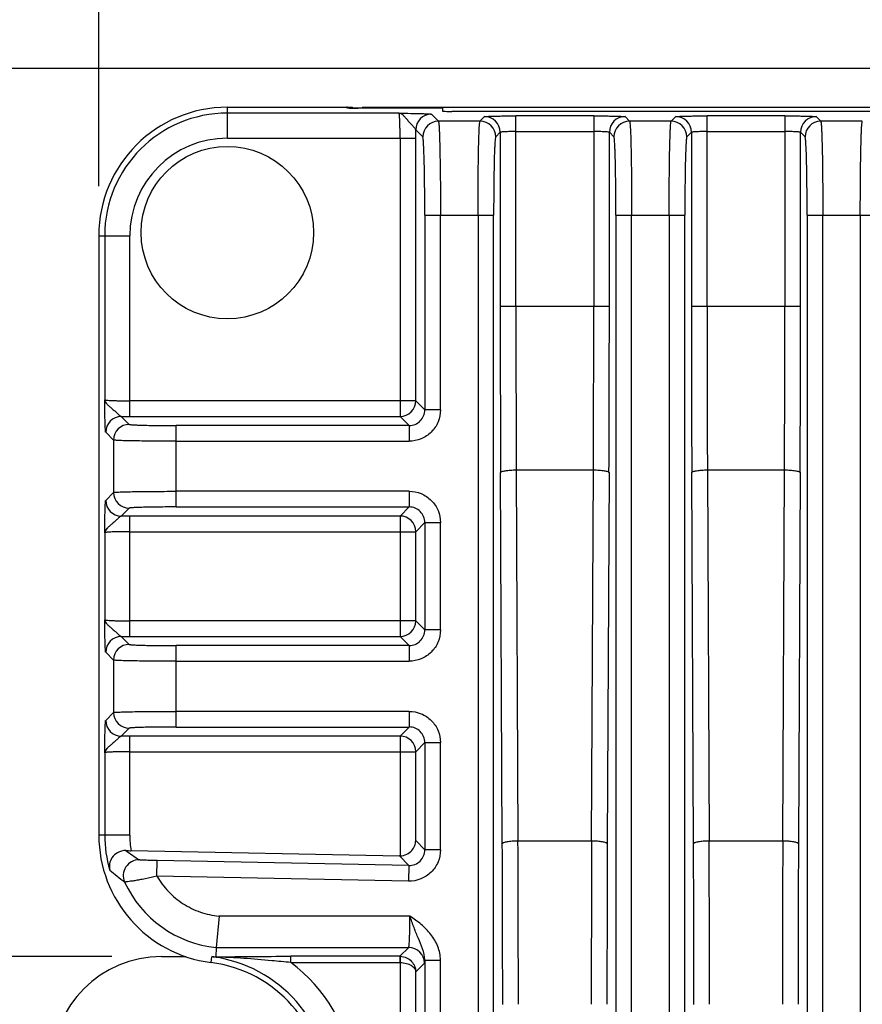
# Model space of a CAD drawing. Header units: inches. Extents: x 0 to 34, y 0 to 22.
# Tile 9 of 40: x 4.8 to 5.8, y 7.9 to 9.1. Entities that reach past the tile are written whole.
import ezdxf

# ---------------------------------------------------------------- set-up
doc = ezdxf.new("R2010")
doc.units = ezdxf.units.IN
doc.header["$LTSCALE"] = 1.87
doc.header["$MEASUREMENT"] = 0
doc.layers.get('0').update_dxf_attribs({"linetype": 'CONTINUOUS'})
doc.layers.add('DIMENSIONS', color=7, linetype='CONTINUOUS')
doc.styles.get("Standard").update_dxf_attribs({"font": 'txt', "width": 0.8})
doc.dimstyles.new('DIMSTYLE_1', dxfattribs={"dimtxt": 0.125, "dimasz": 0.18, "dimexe": 0.18, "dimexo": 0.0625, "dimgap": 0.09, "dimtad": 0, "dimtih": 1, "dimtoh": 1, "dimdec": 1, "dimdsep": 46, "dimtxsty": 'STANDARD', "dimblk": '_FILLED', "dimblk1": '_FILLED', "dimblk2": '_FILLED', "dimcen": 0.09, "dimadec": 0, "dimazin": 0, "dimtp": 0.1, "dimtm": 0.1, "dimtfac": 1, "dimtdec": 1, "dimtofl": 0, "dimtmove": 0, "dimatfit": 3, "dimldrblk": '_FILLED', "dimfxl": 1, "dimtolj": 1, "dimarcsym": 0})

# ---------------------------------------------------------------- blocks, each defined once
blk = doc.blocks.new('_FILLED')
at = {"color": 0, "linetype": 'BYBLOCK'}
blk.add_solid([(0, 0), (-1, 0.1736), (-1, -0.1736)], dxfattribs=at)
blk = doc.blocks.new('*D17')
at = {"layer": 'DIMENSIONS', "color": 2, "linetype": 'CONTINUOUS'}
for p, q in [((4.8537, 8.916), (4.8537, 10.362)), ((6.9483, 8.916), (6.9483, 10.362)), ((4.8537, 10.237), (5.5385, 10.237)), ((6.9483, 10.237), (6.2635, 10.237))]:
    blk.add_line(p, q, dxfattribs=at)
at = {"layer": 'DIMENSIONS', "color": 2, "linetype": 'CONTINUOUS', "xscale": 0.18, "yscale": 0.18, "zscale": 0.18}
for p, rotation in [((4.8537, 10.237), 180), ((6.9483, 10.237), 360)]:
    blk.add_blockref('_FILLED', p, dxfattribs=dict(at, rotation=rotation))
at = {"layer": 'DIMENSIONS', "color": 2, "linetype": 'CONTINUOUS', "insert": (5.801, 10.2995), "char_height": 0.125, "width": 0.6, "attachment_point": 2, "line_spacing_factor": 0.9}
blk.add_mtext('53.2\\P[2.09]', dxfattribs=at)
blk = doc.blocks.new('*D18')
at = {"layer": 'DIMENSIONS', "color": 2, "linetype": 'CONTINUOUS'}
for p, q in [((4.87, 7.948), (3.896, 7.948)), ((4.021, 7.948), (4.021, 7.0604)), ((4.021, 5.7354), (4.021, 6.6229)), ((4.87, 5.7354), (3.896, 5.7354))]:
    blk.add_line(p, q, dxfattribs=at)
at = {"layer": 'DIMENSIONS', "color": 2, "linetype": 'CONTINUOUS', "xscale": 0.18, "yscale": 0.18, "zscale": 0.18}
for p, rotation in [((4.021, 7.948), 90), ((4.021, 5.7354), 270)]:
    blk.add_blockref('_FILLED', p, dxfattribs=dict(at, rotation=rotation))
at = {"layer": 'DIMENSIONS', "color": 2, "linetype": 'CONTINUOUS', "insert": (3.921, 6.9979), "char_height": 0.125, "width": 0.6, "attachment_point": 2, "line_spacing_factor": 0.9}
blk.add_mtext('56.2\\P[2.21]', dxfattribs=at)
blk = doc.blocks.new('*D19')
at = {"layer": 'DIMENSIONS', "color": 2, "linetype": 'CONTINUOUS'}
for p, q in [((6.3206, 9.0637), (3.146, 9.0637)), ((3.271, 9.0637), (3.271, 7.6065)), ((3.271, 5.7117), (3.271, 6.9502)), ((5.2164, 5.7117), (3.146, 5.7117))]:
    blk.add_line(p, q, dxfattribs=at)
at = {"layer": 'DIMENSIONS', "color": 2, "linetype": 'CONTINUOUS', "xscale": 0.18, "yscale": 0.18, "zscale": 0.18}
for p, rotation in [((3.271, 9.0637), 90), ((3.271, 5.7117), 270)]:
    blk.add_blockref('_FILLED', p, dxfattribs=dict(at, rotation=rotation))
at = {"layer": 'DIMENSIONS', "color": 2, "linetype": 'CONTINUOUS', "insert": (3.271, 7.544), "char_height": 0.125, "width": 0.6, "attachment_point": 2, "line_spacing_factor": 0.9}
blk.add_mtext('85.7\\P[3.37]\\PMAX', dxfattribs=at)

msp = doc.modelspace()

# ---------------------------------------------------------------- linework, layer by layer
at = {"color": 7, "linetype": 'CONTINUOUS'}
for p, q in [((5.0152, 8.9761), (5.0152, 9.015)), ((5.0152, 9.015), (5.1726, 9.015)), ((5.2309, 9.0076), (5.0152, 9.0076)), ((5.1648, 9.015), (5.1648, 9.0142)), ((5.1688, 9.0139), (5.1648, 9.0142)), ((5.1726, 9.0138), (5.1726, 9.015)), ((5.2855, 9.0138), (5.1786, 9.0138)), ((5.1805, 9.0138), (5.1794, 9.0138)), ((5.1844, 9.0138), (5.1844, 9.0145)), ((6.3254, 9.0145), (5.1844, 9.0145)), ((5.2715, 9.0063), (5.2804, 8.9974)), ((5.2855, 9.0138), (5.2855, 9.0101)), ((6.2729, 9.0097), (5.2973, 9.0097)), ((5.3326, 8.9974), (5.2804, 8.9974)), ((5.3326, 8.9974), (5.3383, 9.0032)), ((5.3777, 8.7646), (5.3777, 9.0042)), ((5.4755, 9.0042), (5.3777, 9.0042)), ((5.4755, 9.0042), (5.4755, 8.7646)), ((5.5148, 9.0032), (5.5206, 8.9974)), ((5.5727, 8.9974), (5.5206, 8.9974)), ((5.5727, 8.9974), (5.5785, 9.0032)), ((5.6179, 8.7646), (5.6179, 9.0042)), ((5.7156, 9.0042), (5.6179, 9.0042)), ((5.7156, 9.0042), (5.7156, 8.7646)), ((5.755, 9.0032), (5.7607, 8.9974)), ((5.8129, 8.9974), (5.7607, 8.9974)), ((5.2607, 8.9777), (5.2519, 8.9866)), ((5.358, 8.9835), (5.3523, 8.9777)), ((5.358, 8.9835), (5.358, 8.7646)), ((5.3777, 8.9845), (5.4755, 8.9845)), ((5.4951, 8.7646), (5.4951, 8.9835)), ((5.5009, 8.9777), (5.4951, 8.9835)), ((5.5982, 8.9835), (5.5924, 8.9777)), ((5.5982, 8.9835), (5.5982, 8.7646)), ((5.6179, 8.9845), (5.7156, 8.9845)), ((5.7353, 8.7646), (5.7353, 8.9835)), ((5.7411, 8.9777), (5.7353, 8.9835)), ((5.0152, 8.9761), (5.2519, 8.9761)), ((5.2322, 8.9761), (5.2322, 8.6265)), ((5.2519, 8.6462), (5.2519, 8.9761)), ((5.2632, 8.8793), (5.2632, 8.6348)), ((5.2632, 8.8793), (5.3497, 8.8793)), ((5.2829, 8.6348), (5.2829, 8.8793)), ((5.3301, 8.8793), (5.3301, 5.8474)), ((5.3497, 5.8474), (5.3497, 8.8793)), ((5.5034, 8.8793), (5.5034, 6.9498)), ((5.5034, 8.8793), (5.5899, 8.8793)), ((5.5231, 6.9498), (5.5231, 8.8793)), ((5.5702, 8.8793), (5.5702, 6.9222)), ((5.5899, 6.9222), (5.5899, 8.8793)), ((5.7436, 8.8793), (5.7436, 7.0504)), ((5.7436, 8.8793), (5.8301, 8.8793)), ((5.7632, 7.0701), (5.7632, 8.8793)), ((5.8104, 8.8793), (5.8104, 7.0504)), ((4.8537, 8.8535), (4.8537, 8.1007)), ((4.8537, 8.8535), (4.8926, 8.8535)), ((4.8611, 8.8535), (4.8611, 8.6475)), ((4.8926, 8.6265), (4.8926, 8.8535)), ((5.4951, 8.7646), (5.358, 8.7646)), ((5.7353, 8.7646), (5.5982, 8.7646)), ((5.2519, 8.6462), (4.8926, 8.6462)), ((5.2519, 8.6462), (5.2632, 8.6348)), ((5.2829, 8.6348), (5.2632, 8.6348)), ((4.882, 8.6265), (4.8919, 8.6166)), ((4.8926, 8.6265), (5.2322, 8.6265)), ((5.2436, 8.6151), (5.2322, 8.6265)), ((4.951, 8.5129), (4.951, 8.6151)), ((5.2436, 8.6151), (4.951, 8.6151)), ((5.2436, 8.6151), (5.2436, 8.5954)), ((4.8723, 8.5969), (4.8624, 8.6068)), ((4.8723, 8.5969), (4.8723, 8.531)), ((4.951, 8.5954), (5.2436, 8.5954)), ((5.3606, 8.0897), (5.3585, 8.556)), ((5.3782, 8.5595), (5.3803, 8.0931)), ((5.3782, 8.5595), (5.475, 8.5595)), ((5.4728, 8.0931), (5.475, 8.5595)), ((5.4947, 8.556), (5.4925, 8.0897)), ((5.6008, 8.0897), (5.5987, 8.556)), ((5.6183, 8.5595), (5.6205, 8.0931)), ((5.6183, 8.5595), (5.7151, 8.5595)), ((5.713, 8.0931), (5.7151, 8.5595)), ((5.7348, 8.556), (5.7327, 8.0897)), ((4.8624, 8.5211), (4.8723, 8.531)), ((5.2436, 8.5325), (4.951, 8.5325)), ((5.2436, 8.5325), (5.2436, 8.5129)), ((4.8919, 8.5114), (4.882, 8.5015)), ((4.951, 8.5129), (5.2436, 8.5129)), ((5.2322, 8.5015), (5.2436, 8.5129)), ((4.8926, 8.3501), (4.8926, 8.5015)), ((5.2322, 8.5015), (4.8926, 8.5015)), ((5.2322, 8.5015), (5.2322, 8.3501)), ((5.2632, 8.4932), (5.2519, 8.4818)), ((5.2632, 8.4932), (5.2632, 8.3584)), ((5.2632, 8.4932), (5.2829, 8.4932)), ((5.2829, 8.3584), (5.2829, 8.4932)), ((4.8611, 8.4805), (4.8611, 8.371)), ((4.8926, 8.4818), (5.2519, 8.4818)), ((5.2519, 8.3697), (5.2519, 8.4818)), ((5.2519, 8.3697), (4.8926, 8.3697)), ((5.2519, 8.3697), (5.2632, 8.3584)), ((4.882, 8.3501), (4.8919, 8.3402)), ((4.8926, 8.3501), (5.2322, 8.3501)), ((5.2436, 8.3387), (5.2322, 8.3501)), ((5.2829, 8.3584), (5.2632, 8.3584)), ((4.951, 8.2364), (4.951, 8.3387)), ((5.2436, 8.3387), (4.951, 8.3387)), ((5.2436, 8.3387), (5.2436, 8.319)), ((4.8723, 8.3205), (4.8624, 8.3304)), ((4.8723, 8.3205), (4.8723, 8.2546)), ((4.951, 8.319), (5.2436, 8.319)), ((4.8624, 8.2447), (4.8723, 8.2546)), ((5.2436, 8.2561), (4.951, 8.2561)), ((5.2436, 8.2561), (5.2436, 8.2364)), ((4.8919, 8.2349), (4.882, 8.2251)), ((4.951, 8.2364), (5.2436, 8.2364)), ((5.2322, 8.2251), (5.2436, 8.2364)), ((4.8926, 8.1007), (4.8926, 8.2251)), ((5.2322, 8.2251), (4.8926, 8.2251)), ((5.2322, 8.2251), (5.2322, 8.0745)), ((5.2632, 8.2168), (5.2519, 8.2054)), ((5.2632, 8.2168), (5.2632, 8.0821)), ((5.2632, 8.2168), (5.2829, 8.2168)), ((5.2829, 8.0821), (5.2829, 8.2168)), ((4.8611, 8.2041), (4.8611, 8.1007)), ((4.8926, 8.2054), (5.2519, 8.2054)), ((5.2519, 8.0937), (5.2519, 8.2054)), ((4.8926, 8.1007), (4.8537, 8.1007)), ((5.2519, 8.0937), (5.2632, 8.0821)), ((5.4728, 8.0931), (5.3803, 8.0931)), ((5.713, 8.0931), (5.6205, 8.0931)), ((4.8942, 8.0811), (5.2315, 8.0745)), ((5.2829, 8.0821), (5.2632, 8.0821)), ((4.9267, 8.0489), (4.9271, 8.0686)), ((5.2432, 8.0624), (4.9271, 8.0686)), ((5.2432, 8.0624), (5.2313, 8.0745)), ((5.2322, 8.0745), (5.2315, 8.0745)), ((5.2432, 8.0624), (5.2428, 8.0428)), ((5.2428, 8.0428), (4.9267, 8.0489)), ((5.0051, 7.9989), (5.0013, 7.9595)), ((5.2446, 7.9989), (5.0047, 7.9988)), ((5.0013, 7.9595), (5.0007, 7.9475)), ((5.0013, 7.9595), (5.2431, 7.9595)), ((5.2319, 7.9484), (5.2431, 7.9595)), ((4.9325, 7.948), (4.9635, 7.948)), ((4.9947, 7.9405), (4.9956, 7.9479)), ((5.0007, 7.9475), (5.0029, 7.9473)), ((5.095, 7.9405), (5.095, 7.9484)), ((5.2319, 7.9484), (5.095, 7.9484)), ((5.2319, 7.9484), (5.2319, 7.9405)), ((5.2324, 7.9484), (5.2322, 7.9405)), ((5.2632, 7.9436), (5.2632, 7.8055)), ((5.2632, 7.9436), (5.2829, 7.9436)), ((5.2829, 7.8055), (5.2829, 7.9436)), ((5.095, 7.9405), (5.2322, 7.9405)), ((5.2322, 7.9405), (5.2322, 7.8054)), ((5.2627, 7.9399), (5.2519, 7.929)), ((5.2519, 7.8169), (5.2519, 7.929))]:
    msp.add_line(p, q, dxfattribs=at)
for points in [[(5.1727, 9.0138), (5.1711, 9.0139), (5.1697, 9.0139), (5.1685, 9.0139), (5.1675, 9.014), (5.1668, 9.014), (5.1663, 9.014), (5.1661, 9.014)], [(5.1786, 9.0138), (5.1745, 9.0138), (5.1727, 9.0138)]]:
    msp.add_lwpolyline(points, dxfattribs=at)
msp.add_circle((5.0152, 8.8575), 0.1083, dxfattribs=at)
for centre, radius, start, end in [((5.0152, 8.8535), 0.1615, 90, 180), ((5.0152, 8.8535), 0.1541, 90, 180), ((5.1648, 9.0063), 0.00789, 80.101, 89.9916), ((5.1749, 9.223), 0.2091, 268.3289, 268.7175), ((5.1767, 9.3015), 0.2877, 268.709, 268.9277), ((5.1779, 9.3638), 0.35, 268.9256, 269.0887), ((5.1792, 9.4519), 0.4382, 269.0938, 269.4177), ((5.1802, 9.5399), 0.5261, 269.4122, 269.6116), ((5.1805, 9.5871), 0.5733, 269.611, 269.8937), ((5.2715, 8.9866), 0.0197, 90.0474, 179.9526), ((5.2804, 8.9777), 0.0197, 90.0474, 179.9526), ((5.3326, 8.9777), 0.0197, 0.0474, 89.9526), ((5.3383, 8.9835), 0.0197, 0.0474, 89.9526), ((5.5148, 8.9835), 0.0197, 90.0474, 179.9526), ((5.5206, 8.9777), 0.0197, 90.0474, 179.9526), ((5.5727, 8.9777), 0.0197, 0.0474, 89.9526), ((5.5785, 8.9835), 0.0197, 0.0474, 89.9526), ((5.755, 8.9835), 0.0197, 90.0474, 179.9526), ((5.7607, 8.9777), 0.0197, 90.0474, 179.9526), ((3.3384, 8.9761), 1.9135, 359.9984, 0.3137), ((5.0152, 8.8535), 0.1226, 90, 180), ((50.4332, 8.7636), 45.0752, 179.99874, 180.26379), ((49.259, 8.7642), 43.8813, 179.99955, 180.26735), ((-38.0711, 8.7634), 43.5466, 359.73162, 0.00148), ((-39.9259, 8.7644), 45.421, 359.73722, 0.00025), ((50.6734, 8.7636), 45.0752, 179.99874, 180.26379), ((49.4991, 8.7642), 43.8813, 179.99955, 180.26735), ((-37.831, 8.7634), 43.5466, 359.73162, 0.00148), ((-39.6857, 8.7644), 45.421, 359.73722, 0.00025), ((5.2322, 8.6462), 0.0197, 270.0538, 359.9462), ((5.2436, 8.6348), 0.0197, 269.9424, 0.0576), ((4.8821, 8.6068), 0.0197, 90.0553, 179.9447), ((4.8925, 10.5399), 1.9135, 269.6863, 270.0016), ((4.892, 8.5969), 0.0197, 90.0475, 179.9526), ((4.892, 8.5311), 0.0197, 180.0473, 269.9527), ((4.8821, 8.5212), 0.0197, 180.0474, 269.9526), ((5.2436, 8.4932), 0.0197, 359.9424, 90.0576), ((4.8925, 6.588), 1.9135, 89.9984, 90.3137), ((5.2322, 8.4818), 0.0197, 0.0538, 89.9462), ((5.2322, 8.3698), 0.0197, 270.0538, 359.9462), ((4.8821, 8.3304), 0.0197, 90.0553, 179.9447), ((4.8925, 10.2635), 1.9135, 269.6863, 270.0016), ((5.2436, 8.3584), 0.0197, 269.9424, 0.0576), ((4.892, 8.3205), 0.0197, 90.0475, 179.9526), ((4.892, 8.2546), 0.0197, 180.0473, 269.9527), ((4.8821, 8.2447), 0.0197, 180.0474, 269.9526), ((5.2436, 8.2168), 0.0197, 359.9424, 90.0576), ((4.8925, 6.3116), 1.9135, 89.9984, 90.3137), ((5.2322, 8.2054), 0.0197, 0.0538, 89.9462), ((5.0152, 8.1007), 0.1615, 180, 262.7082), ((5.0152, 8.1007), 0.1541, 180, 196.599), ((5.0152, 8.1007), 0.1226, 180, 189.2305), ((-38.5707, 7.8882), 43.9318, 359.99975, 0.26278), ((-39.645, 7.8892), 45.0258, 359.99858, 0.25957), ((50.8443, 7.8884), 45.3719, 179.74143, 180.00042), ((49.0894, 7.889), 43.5973, 179.73621, 180.00126), ((-38.3305, 7.8882), 43.9318, 359.99975, 0.26278), ((-39.4049, 7.8892), 45.0258, 359.99858, 0.25957), ((51.0844, 7.8884), 45.3719, 179.74143, 180.00042), ((49.3295, 7.889), 43.5973, 179.73621, 180.00126), ((5.0744, 8.3283), 0.3096, 232.9408, 236.7021), ((4.9177, 9.2977), 1.2169, 268.5911, 268.89), ((5.2436, 8.0821), 0.0197, 268.8302, 0.0588), ((4.9041, 8.0498), 0.0197, 88.9821, 204.5351), ((5.0935, 8.3169), 0.3446, 229.0197, 233.0088), ((5.0152, 8.1007), 0.1419, 204.6156, 264.3808), ((5.2431, 7.9398), 0.0197, 0.0474, 89.9526), ((4.9325, 7.8102), 0.1378, 90, 180), ((4.9739, 7.7787), 0.1706, 0, 82.7082), ((5.0127, 8.1018), 0.1548, 263.645, 266.3677), ((5.2319, 7.9287), 0.0197, 88.5236, 89.9843), ((4.9739, 7.7787), 0.1632, 360, 82.7082), ((4.9739, 7.7787), 0.2021, 7.595, 53.1881)]:
    msp.add_arc(centre, radius, start, end, dxfattribs=at)
for centre, major_axis, ratio, start_param, end_param in [((5.1648, 9.0071), (0, 0.00788), 0.999657, -0.504672, 0), ((5.2973, 9.0101), (0.0118, 0), 0.026186, -3.141593, -1.570796)]:
    msp.add_ellipse(centre, major_axis=major_axis, ratio=ratio, start_param=start_param, end_param=end_param, dxfattribs=at)
for points, knots in [([(5.2322, 8.9761), (5.2322, 8.98), (5.2322, 8.9858), (5.232, 8.9931), (5.2318, 8.9978), (5.2317, 9.0017), (5.2315, 9.0043), (5.2313, 9.0059), (5.2312, 9.0067), (5.2311, 9.0072), (5.231, 9.0075), (5.2309, 9.0076)], [0, 0, 0, 0, 0.37577, 0.54613, 0.696318, 0.820615, 0.914639, 0.949102, 0.974829, 0.991723, 1, 1, 1, 1]), ([(5.2309, 9.0076), (5.2358, 9.0075), (5.243, 9.0074), (5.2522, 9.0072), (5.2582, 9.0071), (5.2634, 9.0069), (5.267, 9.0068), (5.2692, 9.0066), (5.2704, 9.0065), (5.2711, 9.0064), (5.2714, 9.0064), (5.2715, 9.0063)], [0, 0, 0, 0, 0.361043, 0.528481, 0.679367, 0.808267, 0.908358, 0.945565, 0.973462, 0.99167, 1, 1, 1, 1]), ([(5.2519, 8.9866), (5.2518, 8.9869), (5.2514, 8.9876), (5.2502, 8.9893), (5.2479, 8.9917), (5.2449, 8.9949), (5.2418, 8.9985), (5.2389, 9.0019), (5.2358, 9.0054), (5.2328, 9.0074), (5.2309, 9.0076)], [0, 0, 0, 0, 0.031248, 0.078997, 0.206699, 0.361517, 0.523091, 0.674816, 0.806478, 1, 1, 1, 1]), ([(5.2804, 8.9974), (5.2806, 8.9972), (5.2807, 8.9962), (5.281, 8.9943), (5.2812, 8.9912), (5.2814, 8.9872), (5.2816, 8.9822), (5.2819, 8.9736), (5.2822, 8.9607), (5.2825, 8.9432), (5.2828, 8.9233), (5.2829, 8.9017), (5.2829, 8.8869), (5.2829, 8.8793)], [0, 0, 0, 0, 0.007508, 0.024078, 0.049635, 0.084005, 0.126949, 0.17801, 0.302434, 0.452848, 0.623509, 0.808186, 1, 1, 1, 1]), ([(5.3301, 8.8793), (5.3301, 8.8869), (5.3301, 8.9017), (5.3302, 8.9233), (5.3305, 8.9432), (5.3308, 8.9607), (5.3311, 8.9736), (5.3314, 8.9822), (5.3316, 8.9872), (5.3318, 8.9912), (5.332, 8.9943), (5.3323, 8.9962), (5.3324, 8.9972), (5.3326, 8.9974)], [0, 0, 0, 0, 0.191814, 0.376491, 0.547152, 0.697566, 0.82199, 0.873051, 0.915995, 0.950365, 0.975922, 0.992492, 1, 1, 1, 1]), ([(5.3383, 9.0032), (5.3384, 9.0032), (5.3388, 9.0033), (5.3394, 9.0034), (5.3404, 9.0035), (5.3424, 9.0036), (5.3457, 9.0037), (5.3506, 9.0039), (5.3564, 9.004), (5.3656, 9.0041), (5.3728, 9.0042), (5.3777, 9.0042)], [0, 0, 0, 0, 0.007409, 0.024006, 0.049711, 0.084238, 0.178197, 0.302494, 0.452962, 0.623615, 1, 1, 1, 1]), ([(5.4755, 9.0042), (5.4804, 9.0042), (5.4876, 9.0041), (5.4967, 9.004), (5.5026, 9.0039), (5.5074, 9.0037), (5.5107, 9.0036), (5.5128, 9.0035), (5.5138, 9.0034), (5.5144, 9.0033), (5.5147, 9.0032), (5.5148, 9.0032)], [0, 0, 0, 0, 0.376385, 0.547038, 0.697506, 0.821803, 0.915762, 0.950289, 0.975993, 0.992591, 1, 1, 1, 1]), ([(5.5206, 8.9974), (5.5208, 8.9972), (5.5208, 8.9962), (5.5211, 8.9943), (5.5213, 8.9912), (5.5216, 8.9872), (5.5218, 8.9822), (5.5221, 8.9736), (5.5224, 8.9607), (5.5227, 8.9432), (5.5229, 8.9233), (5.5231, 8.9017), (5.5231, 8.8869), (5.5231, 8.8793)], [0, 0, 0, 0, 0.007508, 0.024078, 0.049635, 0.084005, 0.126949, 0.17801, 0.302434, 0.452848, 0.623509, 0.808186, 1, 1, 1, 1]), ([(5.5702, 8.8793), (5.5702, 8.8869), (5.5703, 8.9017), (5.5704, 8.9233), (5.5706, 8.9432), (5.5709, 8.9607), (5.5712, 8.9736), (5.5715, 8.9822), (5.5717, 8.9872), (5.572, 8.9912), (5.5722, 8.9943), (5.5725, 8.9962), (5.5725, 8.9972), (5.5727, 8.9974)], [0, 0, 0, 0, 0.191814, 0.376491, 0.547152, 0.697566, 0.82199, 0.873051, 0.915995, 0.950365, 0.975922, 0.992492, 1, 1, 1, 1]), ([(5.5785, 9.0032), (5.5786, 9.0032), (5.5789, 9.0033), (5.5795, 9.0034), (5.5805, 9.0035), (5.5826, 9.0036), (5.5859, 9.0037), (5.5907, 9.0039), (5.5966, 9.004), (5.6057, 9.0041), (5.6129, 9.0042), (5.6179, 9.0042)], [0, 0, 0, 0, 0.007409, 0.024006, 0.049711, 0.084238, 0.178197, 0.302494, 0.452962, 0.623615, 1, 1, 1, 1]), ([(5.7156, 9.0042), (5.7206, 9.0042), (5.7277, 9.0041), (5.7369, 9.004), (5.7427, 9.0039), (5.7476, 9.0037), (5.7509, 9.0036), (5.7529, 9.0035), (5.7539, 9.0034), (5.7546, 9.0033), (5.7549, 9.0032), (5.755, 9.0032)], [0, 0, 0, 0, 0.376385, 0.547038, 0.697506, 0.821803, 0.915762, 0.950289, 0.975993, 0.992591, 1, 1, 1, 1]), ([(5.7607, 8.9974), (5.7609, 8.9972), (5.761, 8.9962), (5.7613, 8.9943), (5.7615, 8.9912), (5.7617, 8.9872), (5.7619, 8.9822), (5.7622, 8.9736), (5.7626, 8.9607), (5.7628, 8.9432), (5.7631, 8.9233), (5.7632, 8.9017), (5.7632, 8.8869), (5.7632, 8.8793)], [0, 0, 0, 0, 0.007508, 0.024078, 0.049635, 0.084005, 0.126949, 0.17801, 0.302434, 0.452848, 0.623509, 0.808186, 1, 1, 1, 1]), ([(5.8104, 8.8793), (5.8104, 8.8869), (5.8104, 8.9017), (5.8105, 8.9233), (5.8108, 8.9432), (5.8111, 8.9607), (5.8114, 8.9736), (5.8117, 8.9822), (5.8119, 8.9872), (5.8121, 8.9912), (5.8123, 8.9943), (5.8126, 8.9962), (5.8127, 8.9972), (5.8129, 8.9974)], [0, 0, 0, 0, 0.191814, 0.376491, 0.547152, 0.697566, 0.82199, 0.873051, 0.915995, 0.950365, 0.975922, 0.992492, 1, 1, 1, 1]), ([(5.3777, 8.9845), (5.3752, 8.9845), (5.3716, 8.9845), (5.3671, 8.9843), (5.3641, 8.9842), (5.3617, 8.9841), (5.3598, 8.9839), (5.3588, 8.9837), (5.3581, 8.9836), (5.358, 8.9835)], [0, 0, 0, 0, 0.375655, 0.545913, 0.695894, 0.820157, 0.914085, 0.974463, 1, 1, 1, 1]), ([(5.4951, 8.9835), (5.4951, 8.9836), (5.4944, 8.9837), (5.4933, 8.9839), (5.4914, 8.9841), (5.489, 8.9842), (5.4861, 8.9843), (5.4815, 8.9845), (5.4779, 8.9845), (5.4755, 8.9845)], [0, 0, 0, 0, 0.025536, 0.085914, 0.179843, 0.304105, 0.454087, 0.624345, 1, 1, 1, 1]), ([(5.6179, 8.9845), (5.6154, 8.9845), (5.6118, 8.9845), (5.6072, 8.9843), (5.6043, 8.9842), (5.6019, 8.9841), (5.6, 8.9839), (5.5989, 8.9837), (5.5983, 8.9836), (5.5982, 8.9835)], [0, 0, 0, 0, 0.375655, 0.545913, 0.695894, 0.820157, 0.914085, 0.974463, 1, 1, 1, 1]), ([(5.7353, 8.9835), (5.7352, 8.9836), (5.7345, 8.9837), (5.7335, 8.9839), (5.7316, 8.9841), (5.7292, 8.9842), (5.7263, 8.9843), (5.7217, 8.9845), (5.7181, 8.9845), (5.7156, 8.9845)], [0, 0, 0, 0, 0.025536, 0.085914, 0.179843, 0.304105, 0.454087, 0.624345, 1, 1, 1, 1]), ([(5.2632, 8.8793), (5.2632, 8.8856), (5.2632, 8.898), (5.2631, 8.9159), (5.2629, 8.9325), (5.2626, 8.9472), (5.2622, 8.9579), (5.2619, 8.965), (5.2617, 8.9692), (5.2615, 8.9726), (5.2613, 8.9751), (5.261, 8.9767), (5.2609, 8.9775), (5.2607, 8.9777)], [0, 0, 0, 0, 0.191755, 0.376375, 0.546988, 0.697365, 0.821769, 0.872827, 0.915776, 0.95016, 0.975744, 0.992367, 1, 1, 1, 1]), ([(5.3523, 8.9777), (5.3521, 8.9775), (5.352, 8.9767), (5.3517, 8.9751), (5.3515, 8.9726), (5.3513, 8.9692), (5.351, 8.965), (5.3507, 8.9579), (5.3504, 8.9472), (5.3501, 8.9325), (5.3499, 8.9159), (5.3498, 8.898), (5.3497, 8.8856), (5.3497, 8.8793)], [0, 0, 0, 0, 0.007633, 0.024256, 0.04984, 0.084224, 0.127173, 0.178231, 0.302635, 0.453012, 0.623625, 0.808245, 1, 1, 1, 1]), ([(5.5034, 8.8793), (5.5034, 8.8856), (5.5034, 8.898), (5.5032, 8.9159), (5.503, 8.9325), (5.5027, 8.9472), (5.5024, 8.9579), (5.5021, 8.965), (5.5019, 8.9692), (5.5017, 8.9726), (5.5015, 8.9751), (5.5012, 8.9767), (5.5011, 8.9775), (5.5009, 8.9777)], [0, 0, 0, 0, 0.191755, 0.376375, 0.546988, 0.697365, 0.821769, 0.872827, 0.915776, 0.95016, 0.975744, 0.992367, 1, 1, 1, 1]), ([(5.5924, 8.9777), (5.5922, 8.9775), (5.5921, 8.9767), (5.5918, 8.9751), (5.5917, 8.9726), (5.5914, 8.9692), (5.5912, 8.965), (5.5909, 8.9579), (5.5906, 8.9472), (5.5903, 8.9325), (5.5901, 8.9159), (5.5899, 8.898), (5.5899, 8.8856), (5.5899, 8.8793)], [0, 0, 0, 0, 0.007633, 0.024256, 0.04984, 0.084224, 0.127173, 0.178231, 0.302635, 0.453012, 0.623625, 0.808245, 1, 1, 1, 1]), ([(5.7436, 8.8793), (5.7436, 8.8856), (5.7435, 8.898), (5.7434, 8.9159), (5.7432, 8.9325), (5.7429, 8.9472), (5.7426, 8.9579), (5.7423, 8.965), (5.742, 8.9692), (5.7418, 8.9726), (5.7416, 8.9751), (5.7413, 8.9767), (5.7412, 8.9775), (5.7411, 8.9777)], [0, 0, 0, 0, 0.191755, 0.376375, 0.546988, 0.697365, 0.821769, 0.872827, 0.915776, 0.95016, 0.975744, 0.992367, 1, 1, 1, 1]), ([(4.8611, 8.6475), (4.8611, 8.6474), (4.8614, 8.6473), (4.8619, 8.6472), (4.8627, 8.6471), (4.8643, 8.6469), (4.867, 8.6467), (4.8709, 8.6465), (4.8756, 8.6464), (4.8829, 8.6462), (4.8886, 8.6462), (4.8926, 8.6462)], [0, 0, 0, 0, 0.008277, 0.025171, 0.050898, 0.085361, 0.179385, 0.303682, 0.45387, 0.62423, 1, 1, 1, 1]), ([(4.8624, 8.6068), (4.8623, 8.6069), (4.8622, 8.6073), (4.8621, 8.608), (4.862, 8.6091), (4.8619, 8.6114), (4.8617, 8.615), (4.8616, 8.6201), (4.8614, 8.6262), (4.8613, 8.6354), (4.8612, 8.6426), (4.8611, 8.6475)], [0, 0, 0, 0, 0.008331, 0.026539, 0.054435, 0.091642, 0.191734, 0.320634, 0.471519, 0.638958, 1, 1, 1, 1]), ([(4.8611, 8.6475), (4.8612, 8.6455), (4.8633, 8.6426), (4.8667, 8.6394), (4.8702, 8.6365), (4.8737, 8.6335), (4.877, 8.6305), (4.8793, 8.6281), (4.881, 8.6269), (4.8817, 8.6265), (4.882, 8.6265)], [0, 0, 0, 0, 0.193536, 0.325186, 0.47691, 0.638494, 0.793336, 0.920993, 0.968708, 1, 1, 1, 1]), ([(5.2829, 8.6348), (5.2829, 8.6297), (5.2809, 8.6193), (5.2721, 8.6062), (5.259, 8.5975), (5.2487, 8.5954), (5.2436, 8.5954)], [0, 0, 0, 0, 0.249983, 0.5, 0.750017, 1, 1, 1, 1]), ([(4.8919, 8.6166), (4.892, 8.6165), (4.8926, 8.6164), (4.8935, 8.6163), (4.895, 8.6162), (4.897, 8.616), (4.8996, 8.6159), (4.9039, 8.6157), (4.9103, 8.6155), (4.919, 8.6153), (4.929, 8.6152), (4.9398, 8.6151), (4.9472, 8.6151), (4.951, 8.6151)], [0, 0, 0, 0, 0.007633, 0.024256, 0.04984, 0.084224, 0.127173, 0.178231, 0.302635, 0.453012, 0.623625, 0.808245, 1, 1, 1, 1]), ([(4.951, 8.5954), (4.9459, 8.5954), (4.9361, 8.5954), (4.9217, 8.5955), (4.9084, 8.5957), (4.8967, 8.5958), (4.8882, 8.596), (4.8824, 8.5962), (4.8791, 8.5963), (4.8764, 8.5965), (4.8743, 8.5966), (4.8731, 8.5968), (4.8724, 8.5968), (4.8723, 8.5969)], [0, 0, 0, 0, 0.19184, 0.376541, 0.547223, 0.697653, 0.822087, 0.873149, 0.916091, 0.950455, 0.975999, 0.992547, 1, 1, 1, 1]), ([(5.3585, 8.556), (5.3585, 8.5563), (5.3591, 8.5569), (5.3611, 8.5578), (5.3651, 8.5586), (5.3711, 8.5593), (5.3757, 8.5594), (5.3782, 8.5595)], [0, 0, 0, 0, 0.039435, 0.105074, 0.322958, 0.63554, 1, 1, 1, 1]), ([(5.475, 8.5595), (5.4774, 8.5594), (5.4821, 8.5593), (5.4881, 8.5586), (5.4921, 8.5578), (5.4941, 8.5569), (5.4946, 8.5563), (5.4947, 8.556)], [0, 0, 0, 0, 0.364459, 0.677042, 0.894926, 0.960565, 1, 1, 1, 1]), ([(5.5987, 8.556), (5.5987, 8.5563), (5.5992, 8.5569), (5.6012, 8.5578), (5.6052, 8.5586), (5.6113, 8.5593), (5.6159, 8.5594), (5.6183, 8.5595)], [0, 0, 0, 0, 0.039435, 0.105074, 0.322958, 0.63554, 1, 1, 1, 1]), ([(5.7151, 8.5595), (5.7176, 8.5594), (5.7222, 8.5593), (5.7282, 8.5586), (5.7322, 8.5578), (5.7342, 8.5569), (5.7348, 8.5563), (5.7348, 8.556)], [0, 0, 0, 0, 0.364459, 0.677042, 0.894926, 0.960565, 1, 1, 1, 1]), ([(4.8723, 8.531), (4.8724, 8.5312), (4.8731, 8.5312), (4.8743, 8.5314), (4.8764, 8.5315), (4.8791, 8.5316), (4.8824, 8.5318), (4.8882, 8.5319), (4.8967, 8.5321), (4.9084, 8.5323), (4.9217, 8.5324), (4.9361, 8.5325), (4.9459, 8.5325), (4.951, 8.5325)], [0, 0, 0, 0, 0.007453, 0.024001, 0.049545, 0.08391, 0.126851, 0.177913, 0.302347, 0.452777, 0.623459, 0.80816, 1, 1, 1, 1]), ([(5.2436, 8.5325), (5.2487, 8.5326), (5.259, 8.5305), (5.2721, 8.5217), (5.2809, 8.5086), (5.2829, 8.4983), (5.2829, 8.4932)], [0, 0, 0, 0, 0.249983, 0.5, 0.750017, 1, 1, 1, 1]), ([(4.8611, 8.4805), (4.8612, 8.4854), (4.8613, 8.4926), (4.8614, 8.5018), (4.8616, 8.5078), (4.8617, 8.513), (4.8619, 8.5166), (4.862, 8.5188), (4.8621, 8.52), (4.8622, 8.5207), (4.8623, 8.5211), (4.8624, 8.5211)], [0, 0, 0, 0, 0.361043, 0.528481, 0.679367, 0.808267, 0.908358, 0.945565, 0.973462, 0.99167, 1, 1, 1, 1]), ([(4.951, 8.5129), (4.9472, 8.5129), (4.9398, 8.5128), (4.929, 8.5128), (4.919, 8.5126), (4.9103, 8.5124), (4.9039, 8.5123), (4.8996, 8.5121), (4.897, 8.512), (4.895, 8.5118), (4.8935, 8.5117), (4.8926, 8.5115), (4.892, 8.5115), (4.8919, 8.5114)], [0, 0, 0, 0, 0.191755, 0.376375, 0.546988, 0.697365, 0.821769, 0.872827, 0.915776, 0.950161, 0.975744, 0.992367, 1, 1, 1, 1]), ([(4.882, 8.5015), (4.8817, 8.5014), (4.881, 8.501), (4.8793, 8.4999), (4.877, 8.4975), (4.8737, 8.4945), (4.8702, 8.4914), (4.8667, 8.4886), (4.8633, 8.4854), (4.8612, 8.4824), (4.8611, 8.4805)], [0, 0, 0, 0, 0.031252, 0.078989, 0.206671, 0.361502, 0.523087, 0.674809, 0.806462, 1, 1, 1, 1]), ([(4.8926, 8.4818), (4.8886, 8.4818), (4.8829, 8.4818), (4.8756, 8.4816), (4.8709, 8.4815), (4.867, 8.4813), (4.8643, 8.4811), (4.8627, 8.4809), (4.8619, 8.4808), (4.8614, 8.4807), (4.8611, 8.4806), (4.8611, 8.4805)], [0, 0, 0, 0, 0.37577, 0.54613, 0.696318, 0.820615, 0.914639, 0.949102, 0.974829, 0.991723, 1, 1, 1, 1]), ([(4.8611, 8.371), (4.8611, 8.371), (4.8614, 8.3709), (4.8619, 8.3708), (4.8627, 8.3706), (4.8643, 8.3705), (4.867, 8.3703), (4.8709, 8.3701), (4.8756, 8.3699), (4.8829, 8.3698), (4.8886, 8.3697), (4.8926, 8.3697)], [0, 0, 0, 0, 0.008277, 0.025171, 0.050898, 0.085361, 0.179385, 0.303682, 0.45387, 0.62423, 1, 1, 1, 1]), ([(4.8624, 8.3304), (4.8623, 8.3305), (4.8622, 8.3309), (4.8621, 8.3316), (4.862, 8.3327), (4.8619, 8.335), (4.8617, 8.3386), (4.8616, 8.3437), (4.8614, 8.3498), (4.8613, 8.359), (4.8612, 8.3662), (4.8611, 8.371)], [0, 0, 0, 0, 0.008331, 0.026539, 0.054435, 0.091642, 0.191734, 0.320634, 0.471519, 0.638958, 1, 1, 1, 1]), ([(4.8611, 8.371), (4.8612, 8.3691), (4.8633, 8.3662), (4.8667, 8.363), (4.8702, 8.3601), (4.8737, 8.3571), (4.877, 8.3541), (4.8793, 8.3517), (4.881, 8.3505), (4.8817, 8.3501), (4.882, 8.3501)], [0, 0, 0, 0, 0.193536, 0.325186, 0.47691, 0.638494, 0.793336, 0.920993, 0.968708, 1, 1, 1, 1]), ([(5.2829, 8.3584), (5.2829, 8.3533), (5.2809, 8.3429), (5.2721, 8.3298), (5.259, 8.3211), (5.2487, 8.319), (5.2436, 8.319)], [0, 0, 0, 0, 0.249983, 0.5, 0.750017, 1, 1, 1, 1]), ([(4.8919, 8.3402), (4.892, 8.3401), (4.8926, 8.34), (4.8935, 8.3399), (4.895, 8.3397), (4.897, 8.3396), (4.8996, 8.3395), (4.9039, 8.3393), (4.9103, 8.3391), (4.919, 8.3389), (4.929, 8.3388), (4.9398, 8.3387), (4.9472, 8.3387), (4.951, 8.3387)], [0, 0, 0, 0, 0.007633, 0.024256, 0.04984, 0.084224, 0.127173, 0.178231, 0.302635, 0.453012, 0.623625, 0.808245, 1, 1, 1, 1]), ([(4.951, 8.319), (4.9459, 8.319), (4.9361, 8.319), (4.9217, 8.3191), (4.9084, 8.3193), (4.8967, 8.3194), (4.8882, 8.3196), (4.8824, 8.3198), (4.8791, 8.3199), (4.8764, 8.3201), (4.8743, 8.3202), (4.8731, 8.3204), (4.8724, 8.3204), (4.8723, 8.3205)], [0, 0, 0, 0, 0.19184, 0.376541, 0.547223, 0.697653, 0.822087, 0.873149, 0.916091, 0.950455, 0.975999, 0.992547, 1, 1, 1, 1]), ([(4.8723, 8.2546), (4.8724, 8.2547), (4.8731, 8.2548), (4.8743, 8.255), (4.8764, 8.2551), (4.8791, 8.2552), (4.8824, 8.2553), (4.8882, 8.2555), (4.8967, 8.2557), (4.9084, 8.2559), (4.9217, 8.256), (4.9361, 8.2561), (4.9459, 8.2561), (4.951, 8.2561)], [0, 0, 0, 0, 0.007453, 0.024001, 0.049545, 0.08391, 0.126851, 0.177913, 0.302347, 0.452777, 0.623459, 0.80816, 1, 1, 1, 1]), ([(5.2436, 8.2561), (5.2487, 8.2561), (5.259, 8.2541), (5.2721, 8.2453), (5.2809, 8.2322), (5.2829, 8.2219), (5.2829, 8.2168)], [0, 0, 0, 0, 0.249983, 0.5, 0.750017, 1, 1, 1, 1]), ([(4.8611, 8.2041), (4.8612, 8.209), (4.8613, 8.2162), (4.8614, 8.2254), (4.8616, 8.2314), (4.8617, 8.2366), (4.8619, 8.2402), (4.862, 8.2424), (4.8621, 8.2436), (4.8622, 8.2443), (4.8623, 8.2447), (4.8624, 8.2447)], [0, 0, 0, 0, 0.361043, 0.528481, 0.679367, 0.808267, 0.908358, 0.945565, 0.973462, 0.99167, 1, 1, 1, 1]), ([(4.951, 8.2364), (4.9472, 8.2364), (4.9398, 8.2364), (4.929, 8.2363), (4.919, 8.2362), (4.9103, 8.236), (4.9039, 8.2358), (4.8996, 8.2357), (4.897, 8.2355), (4.895, 8.2354), (4.8935, 8.2353), (4.8926, 8.2351), (4.892, 8.235), (4.8919, 8.2349)], [0, 0, 0, 0, 0.191755, 0.376375, 0.546988, 0.697365, 0.821769, 0.872827, 0.915776, 0.950161, 0.975744, 0.992367, 1, 1, 1, 1]), ([(4.882, 8.2251), (4.8817, 8.225), (4.881, 8.2246), (4.8793, 8.2234), (4.877, 8.2211), (4.8737, 8.2181), (4.8702, 8.215), (4.8667, 8.2121), (4.8633, 8.209), (4.8612, 8.206), (4.8611, 8.2041)], [0, 0, 0, 0, 0.031248, 0.078997, 0.206699, 0.361517, 0.523091, 0.674816, 0.806478, 1, 1, 1, 1]), ([(4.8926, 8.2054), (4.8886, 8.2054), (4.8829, 8.2054), (4.8756, 8.2052), (4.8709, 8.205), (4.867, 8.2049), (4.8643, 8.2047), (4.8627, 8.2045), (4.8619, 8.2044), (4.8614, 8.2043), (4.8611, 8.2042), (4.8611, 8.2041)], [0, 0, 0, 0, 0.37577, 0.54613, 0.696318, 0.820615, 0.914639, 0.949102, 0.974829, 0.991723, 1, 1, 1, 1]), ([(5.2322, 8.0745), (5.2352, 8.0746), (5.2408, 8.076), (5.2471, 8.0809), (5.2509, 8.0871), (5.2518, 8.0915), (5.2519, 8.0937)], [0, 0, 0, 0, 0.294623, 0.554518, 0.78483, 1, 1, 1, 1]), ([(5.3803, 8.0931), (5.3779, 8.0931), (5.3733, 8.093), (5.3672, 8.0923), (5.3632, 8.0915), (5.3612, 8.0906), (5.3607, 8.09), (5.3606, 8.0897)], [0, 0, 0, 0, 0.364459, 0.677041, 0.894926, 0.960565, 1, 1, 1, 1]), ([(5.4925, 8.0897), (5.4925, 8.09), (5.4919, 8.0906), (5.4899, 8.0915), (5.4859, 8.0923), (5.4799, 8.093), (5.4753, 8.0931), (5.4728, 8.0931)], [0, 0, 0, 0, 0.039435, 0.105074, 0.322958, 0.635541, 1, 1, 1, 1]), ([(5.6205, 8.0931), (5.618, 8.0931), (5.6134, 8.093), (5.6074, 8.0923), (5.6034, 8.0915), (5.6014, 8.0906), (5.6008, 8.09), (5.6008, 8.0897)], [0, 0, 0, 0, 0.364459, 0.677041, 0.894926, 0.960565, 1, 1, 1, 1]), ([(5.7327, 8.0897), (5.7326, 8.09), (5.7321, 8.0906), (5.7301, 8.0915), (5.7261, 8.0923), (5.7201, 8.093), (5.7155, 8.0931), (5.713, 8.0931)], [0, 0, 0, 0, 0.039435, 0.105074, 0.322958, 0.635541, 1, 1, 1, 1]), ([(4.8878, 8.0812), (4.8841, 8.0813), (4.8771, 8.0795), (4.8699, 8.0728), (4.8666, 8.0647), (4.8669, 8.0592), (4.8675, 8.0567)], [0, 0, 0, 0, 0.303249, 0.562346, 0.789338, 1, 1, 1, 1]), ([(5.2829, 8.0821), (5.2829, 8.0769), (5.2808, 8.0665), (5.2719, 8.0533), (5.2585, 8.0446), (5.248, 8.0426), (5.2428, 8.0428)], [0, 0, 0, 0, 0.249982, 0.5, 0.750018, 1, 1, 1, 1]), ([(4.9271, 8.0686), (4.9244, 8.0686), (4.9204, 8.0687), (4.9154, 8.0689), (4.912, 8.069), (4.9091, 8.0691), (4.9069, 8.0692), (4.9054, 8.0694), (4.9046, 8.0694), (4.9044, 8.0695)], [0, 0, 0, 0, 0.355454, 0.521545, 0.672269, 0.801418, 0.902571, 0.970408, 1, 1, 1, 1]), ([(4.9267, 8.0489), (4.9218, 8.0477), (4.9145, 8.0462), (4.9052, 8.0444), (4.8992, 8.0434), (4.8941, 8.0426), (4.8906, 8.0421), (4.8884, 8.0418), (4.8873, 8.0417), (4.8866, 8.0416), (4.8863, 8.0416), (4.8862, 8.0416)], [0, 0, 0, 0, 0.369307, 0.538462, 0.689167, 0.815519, 0.912084, 0.947793, 0.97454, 0.992007, 1, 1, 1, 1]), ([(4.9267, 8.0489), (4.9307, 8.042), (4.9405, 8.0291), (4.9592, 8.0137), (4.9809, 8.003), (4.9968, 7.9996), (5.0047, 7.9988)], [0, 0, 0, 0, 0.250015, 0.5, 0.750026, 1, 1, 1, 1]), ([(5.2431, 7.9595), (5.2432, 7.9596), (5.2433, 7.9599), (5.2434, 7.9606), (5.2435, 7.9616), (5.2437, 7.9636), (5.2439, 7.9669), (5.2442, 7.9718), (5.2443, 7.9776), (5.2445, 7.9868), (5.2446, 7.9939), (5.2446, 7.9989)], [0, 0, 0, 0, 0.008126, 0.02496, 0.050656, 0.085097, 0.179116, 0.303439, 0.45367, 0.624092, 1, 1, 1, 1]), ([(5.2829, 7.9436), (5.283, 7.9494), (5.2805, 7.9611), (5.2715, 7.9764), (5.2588, 7.9887), (5.2494, 7.9957), (5.2446, 7.9989)], [0, 0, 0, 0, 0.249612, 0.499461, 0.749678, 1, 1, 1, 1]), ([(5.2632, 7.9436), (5.2633, 7.9484), (5.2609, 7.9579), (5.255, 7.9709), (5.2496, 7.9846), (5.2462, 7.994), (5.2446, 7.9989)], [0, 0, 0, 0, 0.247043, 0.487701, 0.73724, 1, 1, 1, 1]), ([(5.0007, 7.9475), (5.0076, 7.9477), (5.0224, 7.9479), (5.0539, 7.9482), (5.0784, 7.9484), (5.095, 7.9484)], [0, 0, 0, 0, 0.221239, 0.47039, 1, 1, 1, 1]), ([(5.095, 7.9405), (5.091, 7.941), (5.083, 7.9417), (5.0633, 7.9436), (5.0419, 7.9454), (5.0218, 7.9466), (5.0108, 7.9471), (5.0055, 7.9472), (5.0029, 7.9473)], [0, 0, 0, 0, 0.131202, 0.261472, 0.64313, 0.827629, 0.916977, 1, 1, 1, 1]), ([(5.2324, 7.9484), (5.2351, 7.9483), (5.2404, 7.9471), (5.2468, 7.9424), (5.2509, 7.9361), (5.2518, 7.9313), (5.2519, 7.929)], [0, 0, 0, 0, 0.268789, 0.52535, 0.767332, 1, 1, 1, 1]), ([(5.2632, 7.9436), (5.2632, 7.9431), (5.2631, 7.9422), (5.263, 7.941), (5.2629, 7.9403), (5.2628, 7.9399), (5.2627, 7.9399)], [0, 0, 0, 0, 0.404989, 0.707305, 0.905509, 1, 1, 1, 1]), ([(5.2322, 7.9405), (5.2349, 7.9405), (5.2398, 7.9398), (5.2462, 7.9373), (5.2505, 7.9336), (5.2518, 7.9304), (5.2519, 7.929)], [0, 0, 0, 0, 0.324643, 0.603836, 0.823654, 1, 1, 1, 1])]:
    msp.add_open_spline(points, degree=3, knots=knots, dxfattribs=at)

# ---------------------------------------------------------------- dimensions: what is measured, and where the dimension line sits
at = {"layer": 'DIMENSIONS', "color": 2, "linetype": 'CONTINUOUS'}
dim = msp.add_linear_dim(base=(6.9483, 10.237), p1=(4.8537, 8.916), p2=(6.9483, 8.916), dimstyle='DIMSTYLE_1', dxfattribs=at)
dim.commit()
dim.dimension.update_dxf_attribs({"geometry": '*D17', "text_midpoint": (5.776, 10.1432), "dimtype": 160})
dim = msp.add_linear_dim(base=(3.271, 5.7117), p1=(6.3206, 9.0637), p2=(5.2164, 5.7117), angle=270, text='85.7\\P[3.37]\\PMAX', dimstyle='DIMSTYLE_1', dxfattribs=at)
dim.commit()
dim.dimension.update_dxf_attribs({"geometry": '*D19', "text_midpoint": (2.971, 7.2783), "dimtype": 160})
dim = msp.add_linear_dim(base=(4.021, 7.948), p1=(4.87, 5.7354), p2=(4.87, 7.948), angle=90, dimstyle='DIMSTYLE_1', dxfattribs=at)
dim.commit()
dim.dimension.update_dxf_attribs({"geometry": '*D18', "text_midpoint": (3.896, 6.8417), "dimtype": 160})

doc.saveas('drawing.dxf')
